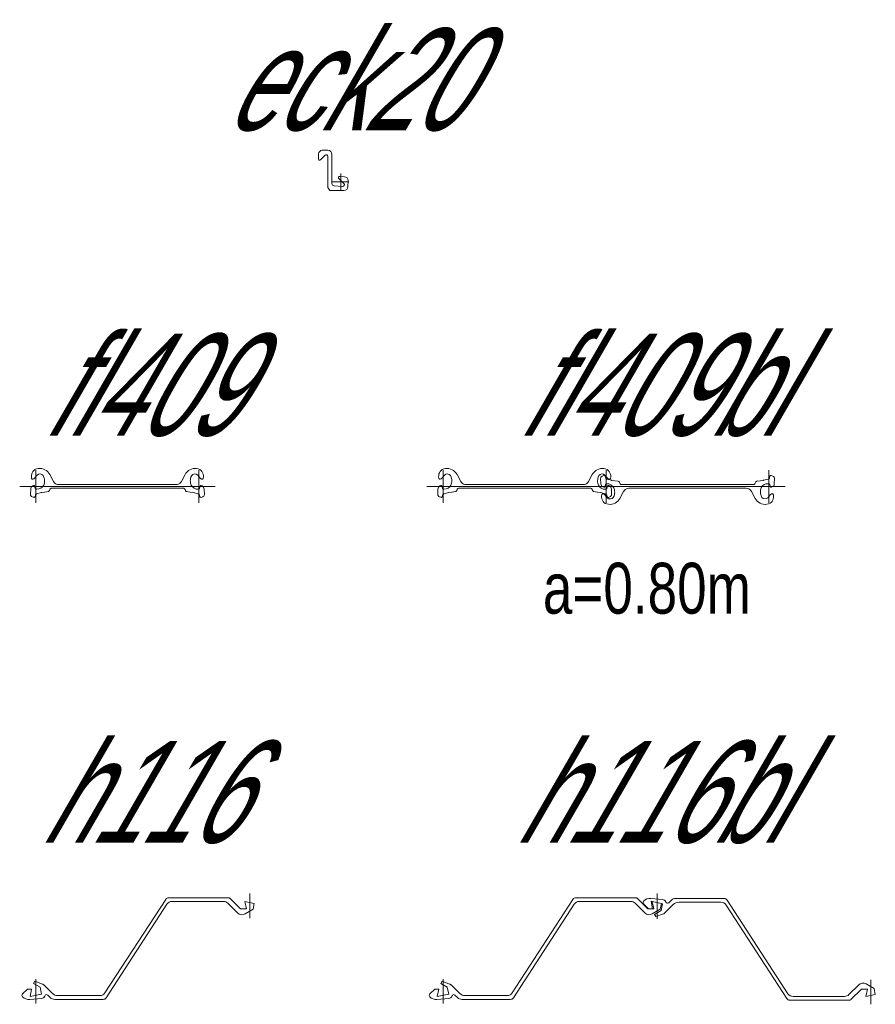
# Model space of a CAD drawing. Extents: x 1.5 to 9.7, y -20.6 to -8.6.
# Tile 9 of 13: x 1.5 to 3.6, y -11.5 to -9.1. Entities that reach past the tile are written whole.
import ezdxf
from ezdxf.enums import TextEntityAlignment as Align

# ---------------------------------------------------------------- set-up
doc = ezdxf.new("R2010")
doc.units = 0
doc.header["$MEASUREMENT"] = 0
doc.linetypes.add('AUSGEZOGEN', pattern=[0])
doc.layers.add('FREIER_TEXT', color=2, linetype='AUSGEZOGEN')
doc.layers.add('STAHL', color=9, linetype='AUSGEZOGEN', lineweight=13)

# ---------------------------------------------------------------- blocks, each defined once
blk = doc.blocks.new('fl409')
at = {"layer": 'STAHL'}
for p, q in [((-0.01119, 0.02718), (-0.01127, 0.02373)), ((-0.01052, 0.03057), (-0.01119, 0.02718)), ((-0.00927, 0.03379), (-0.01052, 0.03057)), ((-0.00749, 0.03674), (-0.00927, 0.03379)), ((-0.00523, 0.03935), (-0.00749, 0.03674)), ((-0.00255, 0.04153), (-0.00523, 0.03935)), ((-0.00325, 0.02033), (0.00289, 0.02786)), ((0.00138, 0.043), (-0.00255, 0.04153)), ((0, 0.04), (0, 0)), ((0.00552, 0.04387), (0.00138, 0.043)), ((0.00289, 0.02786), (0.00641, 0.03008)), ((0.00975, 0.04411), (0.00552, 0.04387)), ((0.00641, 0.03008), (0.01053, 0.03067)), ((0.01397, 0.04371), (0.00975, 0.04411)), ((0.01053, 0.03067), (0.01453, 0.02954)), ((0.01807, 0.04268), (0.01397, 0.04371)), ((0.01453, 0.02954), (0.01773, 0.02687)), ((0.01773, 0.02687), (0.01956, 0.02314)), ((0.02197, 0.04104), (0.01807, 0.04268)), ((0.02559, 0.03883), (0.02197, 0.04104)), ((0.02882, 0.0361), (0.02559, 0.03883)), ((0.03161, 0.03292), (0.02882, 0.0361)), ((0.03384, 0.0294), (0.03161, 0.03292)), ((0.04298, 0.01241), (0.03384, 0.0294)), ((0.36609, 0.0293), (0.35702, 0.01241)), ((0.36836, 0.03287), (0.36609, 0.0293)), ((0.37115, 0.03606), (0.36836, 0.03287)), ((0.37439, 0.03878), (0.37115, 0.03606)), ((0.378, 0.04099), (0.37439, 0.03878)), ((0.38191, 0.04263), (0.378, 0.04099)), ((0.38037, 0.02293), (0.38247, 0.02687)), ((0.38601, 0.04366), (0.38191, 0.04263)), ((0.38247, 0.02687), (0.38545, 0.02949)), ((0.38545, 0.02949), (0.38945, 0.03062)), ((0.39023, 0.04406), (0.38601, 0.04366)), ((0.38945, 0.03062), (0.39357, 0.03003)), ((0.39445, 0.04382), (0.39023, 0.04406)), ((0.39357, 0.03003), (0.39709, 0.02781)), ((0.39859, 0.04295), (0.39445, 0.04382)), ((0.39709, 0.02781), (0.40322, 0.02029)), ((0.40253, 0.04148), (0.39859, 0.04295)), ((0.39998, -0.00005), (0.39998, 0.03995)), ((0.40521, 0.0393), (0.40253, 0.04148)), ((0.40747, 0.0367), (0.40521, 0.0393)), ((0.40925, 0.03374), (0.40747, 0.0367)), ((0.41049, 0.03052), (0.40925, 0.03374)), ((0.41117, 0.02714), (0.41049, 0.03052)), ((0.41125, 0.02369), (0.41117, 0.02714)), ((0, 0), (-0.04, 0)), ((-0.01127, 0.02373), (-0.01076, 0.02034)), ((-0.01076, 0.02034), (-0.01061, 0.01968)), ((-0.01061, 0.01968), (-0.01028, 0.01909)), ((-0.01028, 0.01909), (-0.00981, 0.0186)), ((-0.008, 0.00134), (-0.00995, -0.00001)), ((-0.00981, 0.0186), (-0.00922, 0.01826)), ((-0.00922, 0.01826), (-0.00856, 0.01809)), ((-0.00856, 0.01809), (-0.00736, 0.01809)), ((-0.00576, 0.00213), (-0.008, 0.00134)), ((-0.00736, 0.01809), (-0.00618, 0.01833)), ((-0.00618, 0.01833), (-0.00507, 0.01879)), ((-0.00503, 0.00216), (-0.00576, 0.00213)), ((-0.00507, 0.01879), (-0.00408, 0.01947)), ((-0.00433, 0.00191), (-0.00503, 0.00216)), ((-0.00377, 0.00143), (-0.00433, 0.00191)), ((-0.00408, 0.01947), (-0.00325, 0.02033)), ((-0.00344, 0.00078), (-0.00377, 0.00143)), ((-0.00186, -0.00398), (-0.00344, 0.00078)), ((0.19998, 0), (0, 0)), ((0, 0), (0, -0.04)), ((0.01892, 0.00326), (0.01593, -0.00105)), ((0.02053, 0.00824), (0.01892, 0.00326)), ((0.01956, 0.02314), (0.02038, 0.0201)), ((0.02038, 0.0201), (0.02086, 0.01715)), ((0.02094, 0.0112), (0.02053, 0.00824)), ((0.02086, 0.01715), (0.02105, 0.01418)), ((0.02105, 0.01418), (0.02094, 0.0112)), ((0.0448, 0.00974), (0.04298, 0.01241)), ((0.04715, 0.00753), (0.0448, 0.00974)), ((0.04993, 0.00587), (0.04715, 0.00753)), ((0.05299, 0.00485), (0.04993, 0.00587)), ((0.0562, 0.0045), (0.05299, 0.00485)), ((0.19998, 0.0045), (0.0562, 0.0045)), ((0.34381, 0.0045), (0.19998, 0.0045)), ((0.39998, 0), (0.19998, 0)), ((0.34702, 0.00485), (0.34381, 0.0045)), ((0.35008, 0.00587), (0.34702, 0.00485)), ((0.35285, 0.00753), (0.35008, 0.00587)), ((0.3552, 0.00974), (0.35285, 0.00753)), ((0.35702, 0.01241), (0.3552, 0.00974)), ((0.3789, 0.01414), (0.37948, 0.01713)), ((0.37904, 0.01115), (0.3789, 0.01414)), ((0.37945, 0.00819), (0.37904, 0.01115)), ((0.38106, 0.00321), (0.37945, 0.00819)), ((0.37948, 0.01713), (0.3796, 0.02005)), ((0.3796, 0.02005), (0.38037, 0.02293)), ((0.38404, -0.0011), (0.38106, 0.00321)), ((0.43998, 0), (0.39998, 0)), ((0.40339, 0.00074), (0.40183, -0.00403)), ((0.40322, 0.02029), (0.40406, 0.01942)), ((0.40374, 0.00138), (0.40339, 0.00074)), ((0.40431, 0.00186), (0.40374, 0.00138)), ((0.40406, 0.01942), (0.40505, 0.01875)), ((0.405, 0.00211), (0.40431, 0.00186)), ((0.40574, 0.00208), (0.405, 0.00211)), ((0.40505, 0.01875), (0.40616, 0.01828)), ((0.40798, 0.00129), (0.40574, 0.00208)), ((0.40616, 0.01828), (0.40733, 0.01804)), ((0.40733, 0.01804), (0.40853, 0.01805)), ((0.40993, -0.00006), (0.40798, 0.00129)), ((0.40853, 0.01805), (0.4092, 0.01822)), ((0.4092, 0.01822), (0.40979, 0.01856)), ((0.40979, 0.01856), (0.41026, 0.01904)), ((0.41026, 0.01904), (0.41058, 0.01963)), ((0.41058, 0.01963), (0.41074, 0.02029)), ((0.41074, 0.02029), (0.41125, 0.02369)), ((-0.01289, -0.0063), (-0.0135, -0.01967)), ((-0.0135, -0.01967), (-0.01332, -0.02114)), ((-0.01332, -0.02114), (-0.01278, -0.02252)), ((-0.01248, -0.00397), (-0.01289, -0.0063)), ((-0.01278, -0.02252), (-0.01192, -0.02373)), ((-0.01148, -0.00182), (-0.01248, -0.00397)), ((-0.01192, -0.02373), (-0.01079, -0.0247)), ((-0.00995, -0.00001), (-0.01148, -0.00182)), ((-0.00222, -0.02494), (-0.00147, -0.02159)), ((-0.00145, -0.00485), (-0.00186, -0.00398)), ((-0.00147, -0.02159), (-0.00106, -0.02051)), ((-0.00084, -0.0056), (-0.00145, -0.00485)), ((-0.00106, -0.02051), (-0.00048, -0.01958)), ((-0.00008, -0.00618), (-0.00084, -0.0056)), ((-0.00048, -0.01958), (0.00029, -0.0188)), ((0.00081, -0.00657), (-0.00008, -0.00618)), ((0.00029, -0.0188), (0.00121, -0.0182)), ((0.00176, -0.00673), (0.00081, -0.00657)), ((0.00121, -0.0182), (0.00224, -0.01782)), ((0.00697, -0.00626), (0.00176, -0.00673)), ((0.00224, -0.01782), (0.0129, -0.01512)), ((0.01184, -0.00432), (0.00697, -0.00626)), ((0.01593, -0.00105), (0.01184, -0.00432)), ((0.0129, -0.01512), (0.01331, -0.01506)), ((0.01331, -0.01506), (0.0137, -0.01498)), ((0.0137, -0.01498), (0.0141, -0.01493)), ((0.0141, -0.01493), (0.0213, -0.01403)), ((0.0213, -0.01403), (0.0217, -0.01397)), ((0.0217, -0.01397), (0.03001, -0.0126)), ((0.03001, -0.0126), (0.03097, -0.01228)), ((0.03097, -0.01228), (0.03186, -0.01171)), ((0.03186, -0.01171), (0.03253, -0.01096)), ((0.03253, -0.01096), (0.03306, -0.00999)), ((0.03306, -0.00999), (0.03384, -0.00778)), ((0.03384, -0.00778), (0.03438, -0.00673)), ((0.03438, -0.00673), (0.03518, -0.0058)), ((0.03518, -0.0058), (0.03618, -0.00509)), ((0.03618, -0.00509), (0.03732, -0.00465)), ((0.03732, -0.00465), (0.03854, -0.0045)), ((0.03854, -0.0045), (0.19998, -0.0045)), ((0.19998, -0.0045), (0.36142, -0.0045)), ((0.36142, -0.0045), (0.36264, -0.00465)), ((0.36264, -0.00465), (0.36376, -0.00514)), ((0.36376, -0.00514), (0.36478, -0.0058)), ((0.36478, -0.0058), (0.36558, -0.00673)), ((0.36558, -0.00673), (0.36613, -0.00783)), ((0.36613, -0.00783), (0.36692, -0.01004)), ((0.36692, -0.01004), (0.3674, -0.01098)), ((0.3674, -0.01098), (0.36811, -0.01176)), ((0.36811, -0.01176), (0.36897, -0.01237)), ((0.36897, -0.01237), (0.37003, -0.01266)), ((0.37003, -0.01266), (0.37828, -0.01401)), ((0.37828, -0.01401), (0.37868, -0.01407)), ((0.37868, -0.01407), (0.38588, -0.01497)), ((0.38814, -0.00436), (0.38404, -0.0011)), ((0.38588, -0.01497), (0.38628, -0.01503)), ((0.38628, -0.01503), (0.38671, -0.01507)), ((0.38671, -0.01507), (0.38706, -0.01519)), ((0.38706, -0.01519), (0.39774, -0.01787)), ((0.393, -0.00631), (0.38814, -0.00436)), ((0.39822, -0.00677), (0.393, -0.00631)), ((0.39774, -0.01787), (0.39877, -0.01825)), ((0.39917, -0.00661), (0.39822, -0.00677)), ((0.39877, -0.01825), (0.39969, -0.01884)), ((0.40005, -0.00623), (0.39917, -0.00661)), ((0.39969, -0.01884), (0.40046, -0.01963)), ((0.39998, -0.04005), (0.39998, -0.00005)), ((0.40082, -0.00565), (0.40005, -0.00623)), ((0.40046, -0.01963), (0.40104, -0.02056)), ((0.40142, -0.0049), (0.40082, -0.00565)), ((0.40104, -0.02056), (0.4014, -0.0216)), ((0.4014, -0.0216), (0.4022, -0.02499)), ((0.40183, -0.00403), (0.40142, -0.0049)), ((0.41146, -0.00187), (0.40993, -0.00006)), ((0.41076, -0.02474), (0.4119, -0.02378)), ((0.41246, -0.00401), (0.41146, -0.00187)), ((0.4119, -0.02378), (0.41276, -0.02257)), ((0.41287, -0.00635), (0.41246, -0.00401)), ((0.41276, -0.02257), (0.41329, -0.02119)), ((0.41348, -0.01971), (0.41287, -0.00635)), ((0.41329, -0.02119), (0.41348, -0.01971)), ((-0.01079, -0.0247), (-0.00945, -0.02535)), ((-0.00945, -0.02535), (-0.00549, -0.02673)), ((-0.00549, -0.02673), (-0.00445, -0.02686)), ((-0.00445, -0.02686), (-0.00345, -0.02656)), ((-0.00345, -0.02656), (-0.00266, -0.02588)), ((-0.00266, -0.02588), (-0.00222, -0.02494)), ((0.4022, -0.02499), (0.40264, -0.02593)), ((0.40264, -0.02593), (0.40343, -0.02661)), ((0.40343, -0.02661), (0.40443, -0.02691)), ((0.40443, -0.02691), (0.40546, -0.02678)), ((0.40546, -0.02678), (0.40943, -0.0254)), ((0.40943, -0.0254), (0.41076, -0.02474))]:
    blk.add_line(p, q, dxfattribs=at)
blk = doc.blocks.new('fl409bl')
at = {"layer": 'STAHL'}
for p, q in [((-0.01119, 0.02718), (-0.01127, 0.02373)), ((-0.01052, 0.03057), (-0.01119, 0.02718)), ((-0.00927, 0.03379), (-0.01052, 0.03057)), ((-0.00749, 0.03674), (-0.00927, 0.03379)), ((-0.00523, 0.03935), (-0.00749, 0.03674)), ((-0.00255, 0.04153), (-0.00523, 0.03935)), ((-0.00325, 0.02033), (0.00289, 0.02786)), ((0.00138, 0.043), (-0.00255, 0.04153)), ((0, 0.04), (0, 0)), ((0.00552, 0.04387), (0.00138, 0.043)), ((0.00289, 0.02786), (0.00641, 0.03008)), ((0.00975, 0.04411), (0.00552, 0.04387)), ((0.00641, 0.03008), (0.01053, 0.03067)), ((0.01397, 0.04371), (0.00975, 0.04411)), ((0.01053, 0.03067), (0.01453, 0.02954)), ((0.01807, 0.04268), (0.01397, 0.04371)), ((0.01453, 0.02954), (0.01773, 0.02687)), ((0.01773, 0.02687), (0.01956, 0.02314)), ((0.02197, 0.04104), (0.01807, 0.04268)), ((0.02559, 0.03883), (0.02197, 0.04104)), ((0.02882, 0.0361), (0.02559, 0.03883)), ((0.03161, 0.03292), (0.02882, 0.0361)), ((0.03384, 0.0294), (0.03161, 0.03292)), ((0.04298, 0.01241), (0.03384, 0.0294)), ((0.36609, 0.0293), (0.35702, 0.01241)), ((0.36836, 0.03287), (0.36609, 0.0293)), ((0.37115, 0.03606), (0.36836, 0.03287)), ((0.37439, 0.03878), (0.37115, 0.03606)), ((0.378, 0.04099), (0.37439, 0.03878)), ((0.38191, 0.04263), (0.378, 0.04099)), ((0.38037, 0.02293), (0.38247, 0.02687)), ((0.38601, 0.04366), (0.38191, 0.04263)), ((0.38247, 0.02687), (0.38545, 0.02949)), ((0.38545, 0.02949), (0.38945, 0.03062)), ((0.39023, 0.04406), (0.38601, 0.04366)), ((0.38806, 0.02373), (0.38919, 0.0247)), ((0.38919, 0.0247), (0.39053, 0.02535)), ((0.38945, 0.03062), (0.39357, 0.03003)), ((0.39445, 0.04382), (0.39023, 0.04406)), ((0.39053, 0.02535), (0.39449, 0.02673)), ((0.39357, 0.03003), (0.39709, 0.02781)), ((0.39859, 0.04295), (0.39445, 0.04382)), ((0.39449, 0.02673), (0.39553, 0.02686)), ((0.39553, 0.02686), (0.39653, 0.02656)), ((0.39653, 0.02656), (0.39732, 0.02588)), ((0.39709, 0.02781), (0.40322, 0.02029)), ((0.39732, 0.02588), (0.39776, 0.02494)), ((0.39776, 0.02494), (0.39851, 0.02159)), ((0.40253, 0.04148), (0.39859, 0.04295)), ((0.39998, 0), (0.39998, 0.04)), ((0.39998, -0.00005), (0.39998, 0.03995)), ((0.40521, 0.0393), (0.40253, 0.04148)), ((0.40747, 0.0367), (0.40521, 0.0393)), ((0.40925, 0.03374), (0.40747, 0.0367)), ((0.41049, 0.03052), (0.40925, 0.03374)), ((0.41117, 0.02714), (0.41049, 0.03052)), ((0.41125, 0.02369), (0.41117, 0.02714)), ((0.79996, 0.04005), (0.79996, 0.00005)), ((0.80138, 0.0216), (0.80218, 0.02499)), ((0.80218, 0.02499), (0.80262, 0.02593)), ((0.80262, 0.02593), (0.80341, 0.02661)), ((0.80341, 0.02661), (0.80441, 0.02691)), ((0.80441, 0.02691), (0.80544, 0.02678)), ((0.80544, 0.02678), (0.80941, 0.0254)), ((0.80941, 0.0254), (0.81074, 0.02474)), ((0.81074, 0.02474), (0.81188, 0.02378)), ((0, 0), (-0.04, 0)), ((-0.01127, 0.02373), (-0.01076, 0.02034)), ((-0.01076, 0.02034), (-0.01061, 0.01968)), ((-0.01061, 0.01968), (-0.01028, 0.01909)), ((-0.01028, 0.01909), (-0.00981, 0.0186)), ((-0.008, 0.00134), (-0.00995, -0.00001)), ((-0.00981, 0.0186), (-0.00922, 0.01826)), ((-0.00922, 0.01826), (-0.00856, 0.01809)), ((-0.00856, 0.01809), (-0.00736, 0.01809)), ((-0.00576, 0.00213), (-0.008, 0.00134)), ((-0.00736, 0.01809), (-0.00618, 0.01833)), ((-0.00618, 0.01833), (-0.00507, 0.01879)), ((-0.00503, 0.00216), (-0.00576, 0.00213)), ((-0.00507, 0.01879), (-0.00408, 0.01947)), ((-0.00433, 0.00191), (-0.00503, 0.00216)), ((-0.00377, 0.00143), (-0.00433, 0.00191)), ((-0.00408, 0.01947), (-0.00325, 0.02033)), ((-0.00344, 0.00078), (-0.00377, 0.00143)), ((-0.00186, -0.00398), (-0.00344, 0.00078)), ((0.19998, 0), (0, 0)), ((0, 0), (0, -0.04)), ((0.01892, 0.00326), (0.01593, -0.00105)), ((0.02053, 0.00824), (0.01892, 0.00326)), ((0.01956, 0.02314), (0.02038, 0.0201)), ((0.02038, 0.0201), (0.02086, 0.01715)), ((0.02094, 0.0112), (0.02053, 0.00824)), ((0.02086, 0.01715), (0.02105, 0.01418)), ((0.02105, 0.01418), (0.02094, 0.0112)), ((0.0448, 0.00974), (0.04298, 0.01241)), ((0.04715, 0.00753), (0.0448, 0.00974)), ((0.04993, 0.00587), (0.04715, 0.00753)), ((0.05299, 0.00485), (0.04993, 0.00587)), ((0.0562, 0.0045), (0.05299, 0.00485)), ((0.19998, 0.0045), (0.0562, 0.0045)), ((0.34381, 0.0045), (0.19998, 0.0045)), ((0.39998, 0), (0.19998, 0)), ((0.34702, 0.00485), (0.34381, 0.0045)), ((0.35008, 0.00587), (0.34702, 0.00485)), ((0.35285, 0.00753), (0.35008, 0.00587)), ((0.3552, 0.00974), (0.35285, 0.00753)), ((0.35702, 0.01241), (0.3552, 0.00974)), ((0.39998, 0), (0.35998, 0)), ((0.3789, 0.01414), (0.37948, 0.01713)), ((0.37904, 0.01115), (0.3789, 0.01414)), ((0.37945, 0.00819), (0.37904, 0.01115)), ((0.38106, 0.00321), (0.37945, 0.00819)), ((0.37948, 0.01713), (0.3796, 0.02005)), ((0.3796, 0.02005), (0.38037, 0.02293)), ((0.38404, -0.0011), (0.38106, 0.00321)), ((0.38648, 0.01967), (0.38666, 0.02114)), ((0.38709, 0.0063), (0.38648, 0.01967)), ((0.38666, 0.02114), (0.3872, 0.02252)), ((0.3875, 0.00397), (0.38709, 0.0063)), ((0.3872, 0.02252), (0.38806, 0.02373)), ((0.3885, 0.00182), (0.3875, 0.00397)), ((0.39003, 0.00001), (0.3885, 0.00182)), ((0.39198, -0.00134), (0.39003, 0.00001)), ((0.39812, 0.00398), (0.39654, -0.00078)), ((0.39853, 0.00485), (0.39812, 0.00398)), ((0.39851, 0.02159), (0.39892, 0.02051)), ((0.39914, 0.0056), (0.39853, 0.00485)), ((0.39892, 0.02051), (0.3995, 0.01958)), ((0.3999, 0.00618), (0.39914, 0.0056)), ((0.3995, 0.01958), (0.40027, 0.0188)), ((0.40079, 0.00657), (0.3999, 0.00618)), ((0.59996, 0), (0.39998, 0)), ((0.43998, 0), (0.39998, 0)), ((0.39998, -0.04), (0.39998, 0)), ((0.40027, 0.0188), (0.40119, 0.0182)), ((0.40174, 0.00673), (0.40079, 0.00657)), ((0.40119, 0.0182), (0.40222, 0.01782)), ((0.40695, 0.00626), (0.40174, 0.00673)), ((0.40339, 0.00074), (0.40183, -0.00403)), ((0.40222, 0.01782), (0.41288, 0.01512)), ((0.40322, 0.02029), (0.40406, 0.01942)), ((0.40374, 0.00138), (0.40339, 0.00074)), ((0.40431, 0.00186), (0.40374, 0.00138)), ((0.40406, 0.01942), (0.40505, 0.01875)), ((0.405, 0.00211), (0.40431, 0.00186)), ((0.40574, 0.00208), (0.405, 0.00211)), ((0.40505, 0.01875), (0.40616, 0.01828)), ((0.40798, 0.00129), (0.40574, 0.00208)), ((0.40616, 0.01828), (0.40733, 0.01804)), ((0.41182, 0.00432), (0.40695, 0.00626)), ((0.40733, 0.01804), (0.40853, 0.01805)), ((0.40993, -0.00006), (0.40798, 0.00129)), ((0.40853, 0.01805), (0.4092, 0.01822)), ((0.4092, 0.01822), (0.40979, 0.01856)), ((0.40979, 0.01856), (0.41026, 0.01904)), ((0.41026, 0.01904), (0.41058, 0.01963)), ((0.41058, 0.01963), (0.41074, 0.02029)), ((0.41074, 0.02029), (0.41125, 0.02369)), ((0.41591, 0.00105), (0.41182, 0.00432)), ((0.41288, 0.01512), (0.41329, 0.01506)), ((0.41329, 0.01506), (0.41368, 0.01498)), ((0.41368, 0.01498), (0.41408, 0.01493)), ((0.41408, 0.01493), (0.42128, 0.01403)), ((0.4189, -0.00326), (0.41591, 0.00105)), ((0.42128, 0.01403), (0.42168, 0.01397)), ((0.42168, 0.01397), (0.42999, 0.0126)), ((0.42999, 0.0126), (0.43095, 0.01228)), ((0.43095, 0.01228), (0.43184, 0.01171)), ((0.43184, 0.01171), (0.43251, 0.01096)), ((0.43251, 0.01096), (0.43304, 0.00999)), ((0.43304, 0.00999), (0.43382, 0.00778)), ((0.43382, 0.00778), (0.43436, 0.00673)), ((0.43436, 0.00673), (0.43516, 0.0058)), ((0.43516, 0.0058), (0.43616, 0.00509)), ((0.43616, 0.00509), (0.4373, 0.00465)), ((0.4373, 0.00465), (0.43852, 0.0045)), ((0.43852, 0.0045), (0.59996, 0.0045)), ((0.59996, 0.0045), (0.7614, 0.0045)), ((0.79996, 0), (0.59996, 0)), ((0.7614, 0.0045), (0.76262, 0.00465)), ((0.76262, 0.00465), (0.76374, 0.00514)), ((0.76374, 0.00514), (0.76476, 0.0058)), ((0.76476, 0.0058), (0.76556, 0.00673)), ((0.76556, 0.00673), (0.76611, 0.00783)), ((0.76611, 0.00783), (0.7669, 0.01004)), ((0.7669, 0.01004), (0.76738, 0.01098)), ((0.76738, 0.01098), (0.76809, 0.01176)), ((0.76809, 0.01176), (0.76895, 0.01237)), ((0.76895, 0.01237), (0.77001, 0.01266)), ((0.77001, 0.01266), (0.77826, 0.01401)), ((0.77826, 0.01401), (0.77866, 0.01407)), ((0.77866, 0.01407), (0.78586, 0.01497)), ((0.78402, 0.0011), (0.78104, -0.00321)), ((0.78812, 0.00436), (0.78402, 0.0011)), ((0.78586, 0.01497), (0.78626, 0.01503)), ((0.78626, 0.01503), (0.78669, 0.01507)), ((0.78669, 0.01507), (0.78704, 0.01519)), ((0.78704, 0.01519), (0.79772, 0.01787)), ((0.79298, 0.00631), (0.78812, 0.00436)), ((0.7982, 0.00677), (0.79298, 0.00631)), ((0.79772, 0.01787), (0.79875, 0.01825)), ((0.79915, 0.00661), (0.7982, 0.00677)), ((0.79875, 0.01825), (0.79967, 0.01884)), ((0.80003, 0.00623), (0.79915, 0.00661)), ((0.79967, 0.01884), (0.80044, 0.01963)), ((0.79996, 0.00005), (0.79996, -0.03995)), ((0.83996, 0), (0.79996, 0)), ((0.8008, 0.00565), (0.80003, 0.00623)), ((0.80044, 0.01963), (0.80102, 0.02056)), ((0.8014, 0.0049), (0.8008, 0.00565)), ((0.80102, 0.02056), (0.80138, 0.0216)), ((0.80181, 0.00403), (0.8014, 0.0049)), ((0.80337, -0.00074), (0.80181, 0.00403)), ((0.80991, 0.00006), (0.80796, -0.00129)), ((0.81144, 0.00187), (0.80991, 0.00006)), ((0.81244, 0.00401), (0.81144, 0.00187)), ((0.81188, 0.02378), (0.81274, 0.02257)), ((0.81285, 0.00635), (0.81244, 0.00401)), ((0.81274, 0.02257), (0.81327, 0.02119)), ((0.81346, 0.01971), (0.81285, 0.00635)), ((0.81327, 0.02119), (0.81346, 0.01971)), ((-0.01289, -0.0063), (-0.0135, -0.01967)), ((-0.0135, -0.01967), (-0.01332, -0.02114)), ((-0.01332, -0.02114), (-0.01278, -0.02252)), ((-0.01248, -0.00397), (-0.01289, -0.0063)), ((-0.01278, -0.02252), (-0.01192, -0.02373)), ((-0.01148, -0.00182), (-0.01248, -0.00397)), ((-0.01192, -0.02373), (-0.01079, -0.0247)), ((-0.00995, -0.00001), (-0.01148, -0.00182)), ((-0.00222, -0.02494), (-0.00147, -0.02159)), ((-0.00145, -0.00485), (-0.00186, -0.00398)), ((-0.00147, -0.02159), (-0.00106, -0.02051)), ((-0.00084, -0.0056), (-0.00145, -0.00485)), ((-0.00106, -0.02051), (-0.00048, -0.01958)), ((-0.00008, -0.00618), (-0.00084, -0.0056)), ((-0.00048, -0.01958), (0.00029, -0.0188)), ((0.00081, -0.00657), (-0.00008, -0.00618)), ((0.00029, -0.0188), (0.00121, -0.0182)), ((0.00176, -0.00673), (0.00081, -0.00657)), ((0.00121, -0.0182), (0.00224, -0.01782)), ((0.00697, -0.00626), (0.00176, -0.00673)), ((0.00224, -0.01782), (0.0129, -0.01512)), ((0.01184, -0.00432), (0.00697, -0.00626)), ((0.01593, -0.00105), (0.01184, -0.00432)), ((0.0129, -0.01512), (0.01331, -0.01506)), ((0.01331, -0.01506), (0.0137, -0.01498)), ((0.0137, -0.01498), (0.0141, -0.01493)), ((0.0141, -0.01493), (0.0213, -0.01403)), ((0.0213, -0.01403), (0.0217, -0.01397)), ((0.0217, -0.01397), (0.03001, -0.0126)), ((0.03001, -0.0126), (0.03097, -0.01228)), ((0.03097, -0.01228), (0.03186, -0.01171)), ((0.03186, -0.01171), (0.03253, -0.01096)), ((0.03253, -0.01096), (0.03306, -0.00999)), ((0.03306, -0.00999), (0.03384, -0.00778)), ((0.03384, -0.00778), (0.03438, -0.00673)), ((0.03438, -0.00673), (0.03518, -0.0058)), ((0.03518, -0.0058), (0.03618, -0.00509)), ((0.03618, -0.00509), (0.03732, -0.00465)), ((0.03732, -0.00465), (0.03854, -0.0045)), ((0.03854, -0.0045), (0.19998, -0.0045)), ((0.19998, -0.0045), (0.36142, -0.0045)), ((0.36142, -0.0045), (0.36264, -0.00465)), ((0.36264, -0.00465), (0.36376, -0.00514)), ((0.36376, -0.00514), (0.36478, -0.0058)), ((0.36478, -0.0058), (0.36558, -0.00673)), ((0.36558, -0.00673), (0.36613, -0.00783)), ((0.36613, -0.00783), (0.36692, -0.01004)), ((0.36692, -0.01004), (0.3674, -0.01098)), ((0.3674, -0.01098), (0.36811, -0.01176)), ((0.36811, -0.01176), (0.36897, -0.01237)), ((0.36897, -0.01237), (0.37003, -0.01266)), ((0.37003, -0.01266), (0.37828, -0.01401)), ((0.37828, -0.01401), (0.37868, -0.01407)), ((0.37868, -0.01407), (0.38588, -0.01497)), ((0.38814, -0.00436), (0.38404, -0.0011)), ((0.38588, -0.01497), (0.38628, -0.01503)), ((0.38628, -0.01503), (0.38671, -0.01507)), ((0.38671, -0.01507), (0.38706, -0.01519)), ((0.38706, -0.01519), (0.39774, -0.01787)), ((0.393, -0.00631), (0.38814, -0.00436)), ((0.38871, -0.02373), (0.38922, -0.02034)), ((0.38879, -0.02718), (0.38871, -0.02373)), ((0.38922, -0.02034), (0.38937, -0.01968)), ((0.38937, -0.01968), (0.3897, -0.01909)), ((0.3897, -0.01909), (0.39017, -0.0186)), ((0.39017, -0.0186), (0.39076, -0.01826)), ((0.39076, -0.01826), (0.39142, -0.01809)), ((0.39142, -0.01809), (0.39262, -0.01809)), ((0.39422, -0.00213), (0.39198, -0.00134)), ((0.39262, -0.01809), (0.3938, -0.01833)), ((0.39822, -0.00677), (0.393, -0.00631)), ((0.3938, -0.01833), (0.39491, -0.01879)), ((0.39495, -0.00216), (0.39422, -0.00213)), ((0.39491, -0.01879), (0.3959, -0.01947)), ((0.39565, -0.00191), (0.39495, -0.00216)), ((0.39621, -0.00143), (0.39565, -0.00191)), ((0.3959, -0.01947), (0.39673, -0.02033)), ((0.39654, -0.00078), (0.39621, -0.00143)), ((0.39673, -0.02033), (0.40287, -0.02786)), ((0.39774, -0.01787), (0.39877, -0.01825)), ((0.39917, -0.00661), (0.39822, -0.00677)), ((0.39877, -0.01825), (0.39969, -0.01884)), ((0.40005, -0.00623), (0.39917, -0.00661)), ((0.39969, -0.01884), (0.40046, -0.01963)), ((0.39998, -0.04005), (0.39998, -0.00005)), ((0.40082, -0.00565), (0.40005, -0.00623)), ((0.40046, -0.01963), (0.40104, -0.02056)), ((0.40142, -0.0049), (0.40082, -0.00565)), ((0.40104, -0.02056), (0.4014, -0.0216)), ((0.4014, -0.0216), (0.4022, -0.02499)), ((0.40183, -0.00403), (0.40142, -0.0049)), ((0.41146, -0.00187), (0.40993, -0.00006)), ((0.41076, -0.02474), (0.4119, -0.02378)), ((0.41246, -0.00401), (0.41146, -0.00187)), ((0.4119, -0.02378), (0.41276, -0.02257)), ((0.41287, -0.00635), (0.41246, -0.00401)), ((0.41276, -0.02257), (0.41329, -0.02119)), ((0.41348, -0.01971), (0.41287, -0.00635)), ((0.41329, -0.02119), (0.41348, -0.01971)), ((0.41771, -0.02687), (0.41954, -0.02314)), ((0.42051, -0.00824), (0.4189, -0.00326)), ((0.41954, -0.02314), (0.42036, -0.0201)), ((0.42036, -0.0201), (0.42084, -0.01715)), ((0.42092, -0.0112), (0.42051, -0.00824)), ((0.42084, -0.01715), (0.42103, -0.01418)), ((0.42103, -0.01418), (0.42092, -0.0112)), ((0.44296, -0.01241), (0.43382, -0.0294)), ((0.44478, -0.00974), (0.44296, -0.01241)), ((0.44713, -0.00753), (0.44478, -0.00974)), ((0.44991, -0.00587), (0.44713, -0.00753)), ((0.45297, -0.00485), (0.44991, -0.00587)), ((0.45618, -0.0045), (0.45297, -0.00485)), ((0.59996, -0.0045), (0.45618, -0.0045)), ((0.74379, -0.0045), (0.59996, -0.0045)), ((0.747, -0.00485), (0.74379, -0.0045)), ((0.75006, -0.00587), (0.747, -0.00485)), ((0.75283, -0.00753), (0.75006, -0.00587)), ((0.75518, -0.00974), (0.75283, -0.00753)), ((0.757, -0.01241), (0.75518, -0.00974)), ((0.76607, -0.0293), (0.757, -0.01241)), ((0.77902, -0.01115), (0.77888, -0.01414)), ((0.77888, -0.01414), (0.77946, -0.01713)), ((0.77943, -0.00819), (0.77902, -0.01115)), ((0.78104, -0.00321), (0.77943, -0.00819)), ((0.77946, -0.01713), (0.77958, -0.02005)), ((0.77958, -0.02005), (0.78035, -0.02293)), ((0.78035, -0.02293), (0.78245, -0.02687)), ((0.79707, -0.02781), (0.8032, -0.02029)), ((0.8032, -0.02029), (0.80404, -0.01942)), ((0.80372, -0.00138), (0.80337, -0.00074)), ((0.80429, -0.00186), (0.80372, -0.00138)), ((0.80404, -0.01942), (0.80503, -0.01875)), ((0.80498, -0.00211), (0.80429, -0.00186)), ((0.80572, -0.00208), (0.80498, -0.00211)), ((0.80503, -0.01875), (0.80614, -0.01828)), ((0.80796, -0.00129), (0.80572, -0.00208)), ((0.80614, -0.01828), (0.80731, -0.01804)), ((0.80731, -0.01804), (0.80851, -0.01805)), ((0.80851, -0.01805), (0.80918, -0.01822)), ((0.80918, -0.01822), (0.80977, -0.01856)), ((0.80977, -0.01856), (0.81024, -0.01904)), ((0.81024, -0.01904), (0.81056, -0.01963)), ((0.81056, -0.01963), (0.81072, -0.02029)), ((0.81072, -0.02029), (0.81123, -0.02369)), ((0.81123, -0.02369), (0.81115, -0.02714)), ((-0.01079, -0.0247), (-0.00945, -0.02535)), ((-0.00945, -0.02535), (-0.00549, -0.02673)), ((-0.00549, -0.02673), (-0.00445, -0.02686)), ((-0.00445, -0.02686), (-0.00345, -0.02656)), ((-0.00345, -0.02656), (-0.00266, -0.02588)), ((-0.00266, -0.02588), (-0.00222, -0.02494)), ((0.38946, -0.03057), (0.38879, -0.02718)), ((0.39071, -0.03379), (0.38946, -0.03057)), ((0.39249, -0.03674), (0.39071, -0.03379)), ((0.39475, -0.03935), (0.39249, -0.03674)), ((0.39743, -0.04153), (0.39475, -0.03935)), ((0.40136, -0.043), (0.39743, -0.04153)), ((0.4055, -0.04387), (0.40136, -0.043)), ((0.4022, -0.02499), (0.40264, -0.02593)), ((0.40264, -0.02593), (0.40343, -0.02661)), ((0.40287, -0.02786), (0.40639, -0.03008)), ((0.40343, -0.02661), (0.40443, -0.02691)), ((0.40443, -0.02691), (0.40546, -0.02678)), ((0.40546, -0.02678), (0.40943, -0.0254)), ((0.40973, -0.04411), (0.4055, -0.04387)), ((0.40639, -0.03008), (0.41051, -0.03067)), ((0.40943, -0.0254), (0.41076, -0.02474)), ((0.41395, -0.04371), (0.40973, -0.04411)), ((0.41051, -0.03067), (0.41451, -0.02954)), ((0.41805, -0.04268), (0.41395, -0.04371)), ((0.41451, -0.02954), (0.41771, -0.02687)), ((0.42195, -0.04104), (0.41805, -0.04268)), ((0.42557, -0.03883), (0.42195, -0.04104)), ((0.4288, -0.0361), (0.42557, -0.03883)), ((0.43159, -0.03292), (0.4288, -0.0361)), ((0.43382, -0.0294), (0.43159, -0.03292)), ((0.76834, -0.03287), (0.76607, -0.0293)), ((0.77113, -0.03606), (0.76834, -0.03287)), ((0.77437, -0.03878), (0.77113, -0.03606)), ((0.77798, -0.04099), (0.77437, -0.03878)), ((0.78189, -0.04263), (0.77798, -0.04099)), ((0.78599, -0.04366), (0.78189, -0.04263)), ((0.78245, -0.02687), (0.78543, -0.02949)), ((0.78543, -0.02949), (0.78943, -0.03062)), ((0.79021, -0.04406), (0.78599, -0.04366)), ((0.78943, -0.03062), (0.79355, -0.03003)), ((0.79443, -0.04382), (0.79021, -0.04406)), ((0.79355, -0.03003), (0.79707, -0.02781)), ((0.79857, -0.04295), (0.79443, -0.04382)), ((0.80251, -0.04148), (0.79857, -0.04295)), ((0.80519, -0.0393), (0.80251, -0.04148)), ((0.80745, -0.0367), (0.80519, -0.0393)), ((0.80923, -0.03374), (0.80745, -0.0367)), ((0.81047, -0.03052), (0.80923, -0.03374)), ((0.81115, -0.02714), (0.81047, -0.03052))]:
    blk.add_line(p, q, dxfattribs=at)
blk = doc.blocks.new('eck20')
at = {"layer": 'STAHL'}
for p, q in [((-0.05348, 0.07153), (-0.05153, 0.07445)), ((-0.05153, 0.07445), (-0.04861, 0.0764)), ((-0.04861, 0.0764), (-0.04517, 0.07709)), ((-0.04517, 0.07709), (-0.03167, 0.07709)), ((-0.03167, 0.07709), (-0.02784, 0.07633)), ((-0.02784, 0.07633), (-0.0246, 0.07416)), ((-0.0246, 0.07416), (-0.02243, 0.07092)), ((-0.05417, 0.06809), (-0.05348, 0.07153)), ((-0.05417, 0.05513), (-0.05417, 0.06809)), ((-0.05375, 0.05374), (-0.05417, 0.05513)), ((-0.05263, 0.05282), (-0.05375, 0.05374)), ((-0.05118, 0.05267), (-0.05263, 0.05282)), ((-0.0499, 0.05336), (-0.05118, 0.05267)), ((-0.0385, 0.06476), (-0.0499, 0.05336)), ((-0.03645, 0.06586), (-0.0385, 0.06476)), ((-0.03414, 0.06563), (-0.03645, 0.06586)), ((-0.03234, 0.06415), (-0.03414, 0.06563)), ((-0.03167, 0.06193), (-0.03234, 0.06415)), ((-0.03167, -0.01391), (-0.03167, 0.06193)), ((-0.02243, 0.07092), (-0.02167, 0.06709)), ((-0.02167, 0.06709), (-0.02167, -0.00437)), ((0, 0), (-0.02, 0)), ((-0.00541, 0.00971), (-0.00515, 0.01088)), ((-0.00518, 0.00853), (-0.00541, 0.00971)), ((-0.00451, 0.00754), (-0.00518, 0.00853)), ((-0.00515, 0.01088), (-0.00446, 0.01186)), ((0.00798, -0.00472), (-0.00451, 0.00754)), ((-0.00446, 0.01186), (-0.00344, 0.01249)), ((-0.00344, 0.01249), (-0.00225, 0.01267)), ((-0.00225, 0.01267), (0.00957, 0.01205)), ((0, 0), (0, 0.02)), ((0.02, 0), (0, 0)), ((0, -0.02), (0, 0)), ((0.00957, 0.01205), (0.01292, 0.01121)), ((0.01292, 0.01121), (0.0157, 0.00918)), ((0.0157, 0.00918), (0.01752, 0.00625)), ((0.01752, 0.00625), (0.0181, 0.00286)), ((0.0181, 0.00286), (0.01776, -0.01214)), ((-0.02667, -0.02191), (-0.03167, -0.01391)), ((0.00776, -0.02191), (-0.02667, -0.02191)), ((-0.02167, -0.00437), (-0.02126, -0.00655)), ((-0.02126, -0.00655), (-0.02008, -0.00844)), ((-0.02008, -0.00844), (-0.01829, -0.00976)), ((-0.01829, -0.00976), (-0.01614, -0.01035)), ((-0.01614, -0.01035), (0.00467, -0.01199)), ((0.00467, -0.01199), (0.00716, -0.01142)), ((0.00716, -0.01142), (0.00887, -0.00951)), ((0.01154, -0.02117), (0.00776, -0.02191)), ((0.00918, -0.00698), (0.00798, -0.00472)), ((0.00887, -0.00951), (0.00918, -0.00698)), ((0.01475, -0.01906), (0.01154, -0.02117)), ((0.01693, -0.01589), (0.01475, -0.01906)), ((0.01776, -0.01214), (0.01693, -0.01589))]:
    blk.add_line(p, q, dxfattribs=at)
blk = doc.blocks.new('h116')
at = {"layer": 'STAHL'}
for p, q in [((0.1694, -0.00387), (0.31861, 0.2259)), ((0.31861, 0.2259), (0.32005, 0.22761)), ((0.32005, 0.22761), (0.32187, 0.22891)), ((0.32187, 0.22891), (0.32395, 0.22972)), ((0.32695, 0.21888), (0.32393, 0.21671)), ((0.32395, 0.22972), (0.32616, 0.23)), ((0.32616, 0.23), (0.47273, 0.23)), ((0.33042, 0.22024), (0.32695, 0.21888)), ((0.33411, 0.2207), (0.33042, 0.22024)), ((0.46063, 0.2207), (0.33411, 0.2207)), ((0.46356, 0.22041), (0.46063, 0.2207)), ((0.46637, 0.21956), (0.46356, 0.22041)), ((0.46897, 0.21817), (0.46637, 0.21956)), ((0.47124, 0.21631), (0.46897, 0.21817)), ((0.47273, 0.23), (0.4737, 0.2299)), ((0.4737, 0.2299), (0.47464, 0.22962)), ((0.47464, 0.22962), (0.47551, 0.22916)), ((0.47551, 0.22916), (0.47626, 0.22854)), ((0.47626, 0.22854), (0.5023, 0.2025)), ((0.5129, 0.2205), (0.536, 0.2156)), ((0.5168, 0.2025), (0.5129, 0.2205)), ((0.525, 0.24), (0.525, 0.18)), ((0.32153, 0.21387), (0.17232, -0.0159)), ((0.32393, 0.21671), (0.32153, 0.21387)), ((0.49516, 0.19239), (0.47124, 0.21631)), ((0.5023, 0.2025), (0.5168, 0.2025)), ((0.533, 0.2014), (0.51326, 0.19)), ((0.536, 0.2156), (0.533, 0.2014)), ((0.49913, 0.18954), (0.49516, 0.19239)), ((0.50381, 0.18812), (0.49913, 0.18954)), ((0.50869, 0.18828), (0.50381, 0.18812)), ((0.51326, 0.19), (0.50869, 0.18828)), ((-0.006, 0.019), (-0.00275, 0.02463)), ((-0.00275, 0.02463), (0.0158, 0.01788)), ((0, -0.03), (0, 0.03)), ((-0.03292, -0.00662), (-0.0208, 0.0055)), ((-0.0208, 0.0055), (-0.0108, 0.0055)), ((-0.0108, 0.0055), (-0.0147, -0.013)), ((0.0099, 0.0098), (-0.006, 0.019)), ((0.0135, -0.007), (0.0099, 0.0098)), ((0.0158, 0.01788), (0.0168, 0.01745)), ((0.0168, 0.01745), (0.01775, 0.01692)), ((0.01775, 0.01692), (0.01864, 0.01628)), ((0.01864, 0.01628), (0.01945, 0.01555)), ((0.01945, 0.01555), (0.03984, -0.00484)), ((-0.03438, -0.01016), (-0.034, -0.00824)), ((-0.034, -0.01207), (-0.03438, -0.01016)), ((-0.034, -0.00824), (-0.03292, -0.00662)), ((-0.03292, -0.01369), (-0.034, -0.01207)), ((-0.02922, -0.01665), (-0.03292, -0.01369)), ((-0.02487, -0.01878), (-0.02922, -0.01665)), ((-0.02016, -0.01991), (-0.02487, -0.01878)), ((-0.01532, -0.02), (-0.02016, -0.01991)), ((0.01364, -0.01731), (-0.01532, -0.02)), ((-0.0147, -0.013), (0.0135, -0.007)), ((0.01604, -0.01678), (0.01364, -0.01731)), ((0.01825, -0.01568), (0.01604, -0.01678)), ((0.02012, -0.01407), (0.01825, -0.01568)), ((0.02154, -0.01205), (0.02012, -0.01407)), ((0.02246, -0.01032), (0.02154, -0.01205)), ((0.02368, -0.00893), (0.02246, -0.01032)), ((0.0254, -0.00825), (0.02368, -0.00893)), ((0.02724, -0.0084), (0.0254, -0.00825)), ((0.02882, -0.00937), (0.02724, -0.0084)), ((0.03476, -0.01531), (0.02882, -0.00937)), ((0.03718, -0.0173), (0.03476, -0.01531)), ((0.03995, -0.01878), (0.03718, -0.0173)), ((0.03984, -0.00484), (0.04287, -0.00733)), ((0.04295, -0.01969), (0.03995, -0.01878)), ((0.04287, -0.00733), (0.04633, -0.00918)), ((0.04607, -0.02), (0.04295, -0.01969)), ((0.16477, -0.02), (0.04607, -0.02)), ((0.04633, -0.00918), (0.05008, -0.01032)), ((0.05008, -0.01032), (0.05398, -0.0107)), ((0.05398, -0.0107), (0.15682, -0.0107)), ((0.15682, -0.0107), (0.16051, -0.01024)), ((0.16051, -0.01024), (0.16398, -0.00888)), ((0.16398, -0.00888), (0.167, -0.00672)), ((0.16698, -0.01972), (0.16477, -0.02)), ((0.16906, -0.01891), (0.16698, -0.01972)), ((0.167, -0.00672), (0.1694, -0.00387)), ((0.17088, -0.01761), (0.16906, -0.01891)), ((0.17232, -0.0159), (0.17088, -0.01761))]:
    blk.add_line(p, q, dxfattribs=at)
blk = doc.blocks.new('h116bl')
at = {"layer": 'STAHL'}
for p, q in [((0.1694, -0.00387), (0.31861, 0.2259)), ((0.31861, 0.2259), (0.32005, 0.22761)), ((0.32005, 0.22761), (0.32187, 0.22891)), ((0.32187, 0.22891), (0.32395, 0.22972)), ((0.32695, 0.21888), (0.32393, 0.21671)), ((0.32395, 0.22972), (0.32616, 0.23)), ((0.32616, 0.23), (0.47273, 0.23)), ((0.33042, 0.22024), (0.32695, 0.21888)), ((0.33411, 0.2207), (0.33042, 0.22024)), ((0.46063, 0.2207), (0.33411, 0.2207)), ((0.46356, 0.22041), (0.46063, 0.2207)), ((0.46637, 0.21956), (0.46356, 0.22041)), ((0.46897, 0.21817), (0.46637, 0.21956)), ((0.47124, 0.21631), (0.46897, 0.21817)), ((0.47273, 0.23), (0.4737, 0.2299)), ((0.4737, 0.2299), (0.47464, 0.22962)), ((0.47464, 0.22962), (0.47551, 0.22916)), ((0.47551, 0.22916), (0.47626, 0.22854)), ((0.47626, 0.22854), (0.5023, 0.2025)), ((0.491, 0.22013), (0.49062, 0.21822)), ((0.49062, 0.21822), (0.491, 0.2163)), ((0.49208, 0.22175), (0.491, 0.22013)), ((0.49578, 0.22471), (0.49208, 0.22175)), ((0.50013, 0.22684), (0.49578, 0.22471)), ((0.50484, 0.22797), (0.50013, 0.22684)), ((0.50968, 0.22806), (0.50484, 0.22797)), ((0.53864, 0.22537), (0.50968, 0.22806)), ((0.5103, 0.22106), (0.5385, 0.21506)), ((0.5142, 0.20256), (0.5103, 0.22106)), ((0.5129, 0.2205), (0.536, 0.2156)), ((0.5168, 0.2025), (0.5129, 0.2205)), ((0.525, 0.24), (0.525, 0.18)), ((0.525, 0.23806), (0.525, 0.17806)), ((0.54104, 0.22484), (0.53864, 0.22537)), ((0.54325, 0.22374), (0.54104, 0.22484)), ((0.54512, 0.22213), (0.54325, 0.22374)), ((0.54654, 0.22011), (0.54512, 0.22213)), ((0.54746, 0.21838), (0.54654, 0.22011)), ((0.54868, 0.21699), (0.54746, 0.21838)), ((0.55976, 0.22337), (0.55382, 0.21743)), ((0.56218, 0.22536), (0.55976, 0.22337)), ((0.56495, 0.22684), (0.56218, 0.22536)), ((0.56795, 0.22775), (0.56495, 0.22684)), ((0.57107, 0.22806), (0.56795, 0.22775)), ((0.68977, 0.22806), (0.57107, 0.22806)), ((0.57133, 0.21724), (0.57508, 0.21838)), ((0.57508, 0.21838), (0.57898, 0.21876)), ((0.57898, 0.21876), (0.68182, 0.21876)), ((0.68182, 0.21876), (0.68551, 0.2183)), ((0.68551, 0.2183), (0.68898, 0.21694)), ((0.69198, 0.22778), (0.68977, 0.22806)), ((0.69406, 0.22697), (0.69198, 0.22778)), ((0.69588, 0.22567), (0.69406, 0.22697)), ((0.69732, 0.22396), (0.69588, 0.22567)), ((0.84653, -0.00581), (0.69732, 0.22396)), ((0.32153, 0.21387), (0.17232, -0.0159)), ((0.32393, 0.21671), (0.32153, 0.21387)), ((0.49516, 0.19239), (0.47124, 0.21631)), ((0.491, 0.2163), (0.49208, 0.21468)), ((0.49208, 0.21468), (0.5042, 0.20256)), ((0.5023, 0.2025), (0.5168, 0.2025)), ((0.5042, 0.20256), (0.5142, 0.20256)), ((0.533, 0.2014), (0.51326, 0.19)), ((0.5349, 0.19826), (0.519, 0.18906)), ((0.536, 0.2156), (0.533, 0.2014)), ((0.5385, 0.21506), (0.5349, 0.19826)), ((0.54445, 0.19251), (0.56484, 0.2129)), ((0.5504, 0.21631), (0.54868, 0.21699)), ((0.55224, 0.21646), (0.5504, 0.21631)), ((0.55382, 0.21743), (0.55224, 0.21646)), ((0.56484, 0.2129), (0.56787, 0.21539)), ((0.56787, 0.21539), (0.57133, 0.21724)), ((0.68898, 0.21694), (0.692, 0.21478)), ((0.692, 0.21478), (0.6944, 0.21193)), ((0.6944, 0.21193), (0.84361, -0.01784)), ((0.49913, 0.18954), (0.49516, 0.19239)), ((0.50381, 0.18812), (0.49913, 0.18954)), ((0.50869, 0.18828), (0.50381, 0.18812)), ((0.51326, 0.19), (0.50869, 0.18828)), ((0.519, 0.18906), (0.52225, 0.18343)), ((0.52225, 0.18343), (0.5408, 0.19018)), ((0.5408, 0.19018), (0.5418, 0.19061)), ((0.5418, 0.19061), (0.54275, 0.19114)), ((0.54275, 0.19114), (0.54364, 0.19178)), ((0.54364, 0.19178), (0.54445, 0.19251)), ((-0.006, 0.019), (-0.00275, 0.02463)), ((-0.00275, 0.02463), (0.0158, 0.01788)), ((0, -0.03), (0, 0.03)), ((1.05, -0.03194), (1.05, 0.02806)), ((-0.03292, -0.00662), (-0.0208, 0.0055)), ((-0.0208, 0.0055), (-0.0108, 0.0055)), ((-0.0108, 0.0055), (-0.0147, -0.013)), ((0.0099, 0.0098), (-0.006, 0.019)), ((0.0135, -0.007), (0.0099, 0.0098)), ((0.0158, 0.01788), (0.0168, 0.01745)), ((0.0168, 0.01745), (0.01775, 0.01692)), ((0.01775, 0.01692), (0.01864, 0.01628)), ((0.01864, 0.01628), (0.01945, 0.01555)), ((0.01945, 0.01555), (0.03984, -0.00484)), ((1.02016, 0.01567), (0.99624, -0.00825)), ((1.00126, -0.02048), (1.0273, 0.00556)), ((1.02413, 0.01852), (1.02016, 0.01567)), ((1.02881, 0.01994), (1.02413, 0.01852)), ((1.0273, 0.00556), (1.0418, 0.00556)), ((1.03369, 0.01978), (1.02881, 0.01994)), ((1.03826, 0.01806), (1.03369, 0.01978)), ((1.0418, 0.00556), (1.0379, -0.01244)), ((1.058, 0.00666), (1.03826, 0.01806)), ((1.061, -0.00754), (1.058, 0.00666)), ((-0.03438, -0.01016), (-0.034, -0.00824)), ((-0.034, -0.01207), (-0.03438, -0.01016)), ((-0.034, -0.00824), (-0.03292, -0.00662)), ((-0.03292, -0.01369), (-0.034, -0.01207)), ((-0.02922, -0.01665), (-0.03292, -0.01369)), ((-0.02487, -0.01878), (-0.02922, -0.01665)), ((-0.02016, -0.01991), (-0.02487, -0.01878)), ((-0.01532, -0.02), (-0.02016, -0.01991)), ((0.01364, -0.01731), (-0.01532, -0.02)), ((-0.0147, -0.013), (0.0135, -0.007)), ((0.01604, -0.01678), (0.01364, -0.01731)), ((0.01825, -0.01568), (0.01604, -0.01678)), ((0.02012, -0.01407), (0.01825, -0.01568)), ((0.02154, -0.01205), (0.02012, -0.01407)), ((0.02246, -0.01032), (0.02154, -0.01205)), ((0.02368, -0.00893), (0.02246, -0.01032)), ((0.0254, -0.00825), (0.02368, -0.00893)), ((0.02724, -0.0084), (0.0254, -0.00825)), ((0.02882, -0.00937), (0.02724, -0.0084)), ((0.03476, -0.01531), (0.02882, -0.00937)), ((0.03718, -0.0173), (0.03476, -0.01531)), ((0.03995, -0.01878), (0.03718, -0.0173)), ((0.03984, -0.00484), (0.04287, -0.00733)), ((0.04295, -0.01969), (0.03995, -0.01878)), ((0.04287, -0.00733), (0.04633, -0.00918)), ((0.04607, -0.02), (0.04295, -0.01969)), ((0.16477, -0.02), (0.04607, -0.02)), ((0.04633, -0.00918), (0.05008, -0.01032)), ((0.05008, -0.01032), (0.05398, -0.0107)), ((0.05398, -0.0107), (0.15682, -0.0107)), ((0.15682, -0.0107), (0.16051, -0.01024)), ((0.16051, -0.01024), (0.16398, -0.00888)), ((0.16398, -0.00888), (0.167, -0.00672)), ((0.16698, -0.01972), (0.16477, -0.02)), ((0.16906, -0.01891), (0.16698, -0.01972)), ((0.167, -0.00672), (0.1694, -0.00387)), ((0.17088, -0.01761), (0.16906, -0.01891)), ((0.17232, -0.0159), (0.17088, -0.01761)), ((0.84361, -0.01784), (0.84505, -0.01955)), ((0.84505, -0.01955), (0.84687, -0.02085)), ((0.84893, -0.00865), (0.84653, -0.00581)), ((0.84687, -0.02085), (0.84895, -0.02166)), ((0.85195, -0.01082), (0.84893, -0.00865)), ((0.84895, -0.02166), (0.85116, -0.02194)), ((0.85116, -0.02194), (0.99773, -0.02194)), ((0.85542, -0.01218), (0.85195, -0.01082)), ((0.85911, -0.01264), (0.85542, -0.01218)), ((0.98563, -0.01264), (0.85911, -0.01264)), ((0.98856, -0.01235), (0.98563, -0.01264)), ((0.99137, -0.0115), (0.98856, -0.01235)), ((0.99397, -0.01011), (0.99137, -0.0115)), ((0.99624, -0.00825), (0.99397, -0.01011)), ((0.99773, -0.02194), (0.9987, -0.02184)), ((0.9987, -0.02184), (0.99964, -0.02156)), ((0.99964, -0.02156), (1.00051, -0.0211)), ((1.00051, -0.0211), (1.00126, -0.02048)), ((1.0379, -0.01244), (1.061, -0.00754))]:
    blk.add_line(p, q, dxfattribs=at)

msp = doc.modelspace()

# ---------------------------------------------------------------- block references
at = {"layer": 'STAHL', "linetype": 'Continuous'}
for name, p in [('eck20', (2.24826, -9.50141)), ('fl409', (1.5, -10.25)), ('fl409bl', (2.5, -10.25))]:
    msp.add_blockref(name, p, dxfattribs=at)
at = {"layer": 'STAHL'}
for name, p in [('h116', (1.5, -11.49013)), ('h116bl', (2.5, -11.49013))]:
    msp.add_blockref(name, p, dxfattribs=at)

# ---------------------------------------------------------------- texts
at = {"layer": 'FREIER_TEXT', "oblique": 30, "width": 0.65}
for s, p in [('eck20', (2.25, -9.25)), ('fl409', (1.75, -10)), ('fl409bl', (3, -10)), ('h116', (1.75, -11)), ('h116bl', (3, -11))]:
    msp.add_text(s, height=0.25, dxfattribs=at).set_placement(p, align=Align.MIDDLE_CENTER)
at = {"layer": 'FREIER_TEXT', "width": 0.77949}
msp.add_text('a=0.80m', height=0.125, dxfattribs=at).set_placement((3, -10.5), align=Align.MIDDLE_CENTER)

doc.saveas('drawing.dxf')
